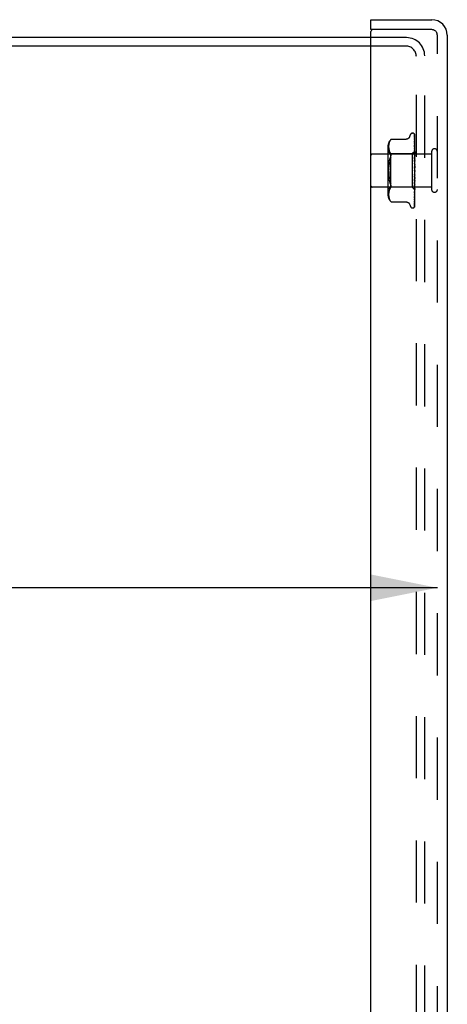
# Model space of a CAD drawing. Header units: inches. Extents: x 0 to 85, y 0 to 55.
# Tile 13 of 55: x 9.4 to 12.6, y 28.3 to 35.7. Entities that reach past the tile are written whole.
import ezdxf

# ---------------------------------------------------------------- set-up
doc = ezdxf.new("R2010")
doc.units = ezdxf.units.IN
doc.header["$LTSCALE"] = 4.675
doc.header["$MEASUREMENT"] = 0
doc.linetypes.add('HIDDEN', pattern=[0.2, 0.1, -0.1])
doc.layers.get('0').update_dxf_attribs({"linetype": 'CONTINUOUS'})
for name, color, linetype in [('DEFAULT_2', 8, 'HIDDEN'), ('DIMENSIONS', 7, 'CONTINUOUS'), ('FRONT_COVER', 7, 'CONTINUOUS')]:
    doc.layers.add(name, color=color, linetype=linetype)
doc.styles.get("Standard").update_dxf_attribs({"font": 'arial.ttf'})
doc.dimstyles.new('DIMSTYLE_1', dxfattribs={"dimtxt": 0.375, "dimasz": 0.5, "dimexe": 0.09, "dimexo": 0.07, "dimgap": 0.0375, "dimtad": 0, "dimtih": 1, "dimtoh": 1, "dimzin": 4, "dimdsep": 46, "dimtxsty": 'Standard', "dimblk": '_FILLED', "dimblk1": '_FILLED', "dimblk2": '_FILLED', "dimcen": 0.09, "dimadec": 3, "dimazin": 1, "dimtfac": 1, "dimtdec": 3, "dimtofl": 0, "dimtmove": 0, "dimatfit": 3, "dimldrblk": '_FILLED', "dimfxl": 0, "dimtolj": 1, "dimtzin": 4, "dimarcsym": 0})

# ---------------------------------------------------------------- blocks, each defined once
blk = doc.blocks.new('_FILLED')
at = {"color": 0, "linetype": 'ByBlock'}
blk.add_solid([(0, 0), (-1, 0.2), (-1, -0.2)], dxfattribs=at)
blk = doc.blocks.new('*D17')
at = {"layer": 'DIMENSIONS', "color": 2, "linetype": 'Continuous'}
for p, q in [((1.9474, 31.4147), (5.2966, 31.4147)), ((12.5394, 31.4147), (9.1902, 31.4147))]:
    blk.add_line(p, q, dxfattribs=at)
at = {"layer": 'DIMENSIONS', "color": 2, "linetype": 'Continuous', "xscale": 0.5, "yscale": 0.5, "zscale": 0.5, "rotation": 180}
blk.add_blockref('_FILLED', (1.9474, 31.4147), dxfattribs=at)
at = {"layer": 'DIMENSIONS', "color": 2, "linetype": 'Continuous', "xscale": 0.5, "yscale": 0.5, "zscale": 0.5}
blk.add_blockref('_FILLED', (12.5394, 31.4147), dxfattribs=at)
at = {"layer": 'DIMENSIONS', "color": 2, "linetype": 'Continuous', "insert": (7.2434, 31.6022), "char_height": 0.375, "width": 3.518587, "attachment_point": 2, "line_spacing_factor": 0.9}
blk.add_mtext('10.59 USABLE\\PDEPTH', dxfattribs=at)

msp = doc.modelspace()

# ---------------------------------------------------------------- linework, layer by layer
at = {"color": 3, "linetype": 'Continuous'}
for p, q in [((12.039436, 35.553227), (2.561436, 35.553227)), ((12.039436, 35.490227), (2.587436, 35.490227))]:
    msp.add_line(p, q, dxfattribs=at)
at = {"layer": 'DEFAULT_2', "color": 8, "linetype": 'HIDDEN'}
for p, q in [((12.308436, 35.553227), (12.039436, 35.553227)), ((12.301436, 35.490227), (12.039436, 35.490227)), ((12.381436, 19.696227), (12.381436, 35.410227)), ((12.444436, 19.689227), (12.444436, 35.417227))]:
    msp.add_line(p, q, dxfattribs=at)
for centre, radius in [((12.301436, 35.410227), 0.08), ((12.308436, 35.417227), 0.136)]:
    msp.add_arc(centre, radius, 0, 90, dxfattribs=at)
at = {"layer": 'FRONT_COVER', "color": 7, "linetype": 'Continuous'}
for p, q in [((12.039436, 35.613227), (12.039436, 35.688227)), ((12.054436, 35.613227), (12.039436, 35.613227))]:
    msp.add_line(p, q, dxfattribs=at)
at = {"layer": 'FRONT_COVER', "color": 3, "linetype": 'Continuous'}
for p, q in [((12.039436, 35.688227), (12.497436, 35.688227)), ((12.039436, 19.508227), (12.039436, 35.598227)), ((12.614436, 35.571227), (12.614436, 19.535227))]:
    msp.add_line(p, q, dxfattribs=at)
at = {"layer": 'FRONT_COVER', "color": 8, "linetype": 'HIDDEN'}
for p, q in [((12.497436, 35.613227), (12.054436, 35.613227)), ((12.539436, 19.535227), (12.539436, 35.571227)), ((12.331803, 34.808468), (12.337278, 34.82351)), ((12.35294, 34.834477), (12.35377, 34.834477)), ((12.364608, 34.830282), (12.364684, 34.830184)), ((12.366793, 34.825634), (12.367794, 34.756799)), ((12.366793, 34.822569), (12.368103, 34.733383)), ((12.366793, 34.818848), (12.367794, 34.751564)), ((12.369436, 34.548652), (12.369436, 34.823491)), ((12.173301, 34.743372), (12.173009, 34.738305)), ((12.173804, 34.748502), (12.173292, 34.743257)), ((12.174588, 34.753755), (12.173791, 34.748389)), ((12.175696, 34.759132), (12.17457, 34.75365)), ((12.177198, 34.764554), (12.175675, 34.759043)), ((12.179162, 34.76997), (12.177176, 34.764484)), ((12.181638, 34.775295), (12.179142, 34.769921)), ((12.184709, 34.780416), (12.181623, 34.775267)), ((12.1847, 34.780403), (12.188347, 34.78537)), ((12.190843, 34.788249), (12.191451, 34.788917)), ((12.191785, 34.789277), (12.191252, 34.788702)), ((12.191785, 34.789277), (12.304304, 34.789277)), ((12.366783, 34.777208), (12.366794, 34.777038)), ((12.366793, 34.809761), (12.367794, 34.745253)), ((12.366793, 34.787674), (12.368103, 34.710438)), ((12.366794, 34.777043), (12.368103, 34.702175)), ((12.366876, 34.756727), (12.366794, 34.757112)), ((12.366794, 34.757102), (12.367794, 34.706163)), ((12.366794, 34.74353), (12.368103, 34.679616)), ((12.366801, 34.743441), (12.366795, 34.743526)), ((12.367794, 34.756799), (12.36865, 34.696541)), ((12.367794, 34.751564), (12.36865, 34.692706)), ((12.496436, 34.677227), (12.049436, 34.677227)), ((12.187412, 34.678477), (12.167412, 34.698477)), ((12.167413, 34.732819), (12.167413, 34.373634)), ((12.173013, 34.738414), (12.172933, 34.733451)), ((12.172933, 34.733549), (12.17302, 34.728667)), ((12.173016, 34.728751), (12.173307, 34.723845)), ((12.173302, 34.723912), (12.173791, 34.71887)), ((12.173785, 34.718917), (12.174555, 34.713731)), ((12.17455, 34.713763), (12.175661, 34.708325)), ((12.175654, 34.708354), (12.177175, 34.702819)), ((12.177165, 34.702848), (12.179181, 34.697301)), ((12.179167, 34.697331), (12.181691, 34.691901)), ((12.181676, 34.691929), (12.184752, 34.686796)), ((12.184742, 34.686813), (12.188347, 34.681928)), ((12.187413, 34.678477), (12.187413, 34.427977)), ((12.350435, 34.678477), (12.187413, 34.678477)), ((12.369436, 34.697478), (12.350435, 34.678477)), ((12.350435, 34.678477), (12.350435, 34.427977)), ((12.366794, 34.719144), (12.367795, 34.677895)), ((12.366795, 34.70312), (12.368651, 34.630907)), ((12.36681, 34.702886), (12.366795, 34.703118)), ((12.366796, 34.675155), (12.367471, 34.654974)), ((12.367578, 34.695082), (12.36681, 34.702879)), ((12.368425, 34.686251), (12.367578, 34.695082)), ((12.367794, 34.706163), (12.36865, 34.661422)), ((12.367795, 34.677895), (12.368651, 34.641609)), ((12.368103, 34.733383), (12.36865, 34.695191)), ((12.368103, 34.710438), (12.36865, 34.67731)), ((12.368103, 34.702175), (12.36865, 34.670211)), ((12.368103, 34.679616), (12.368651, 34.65236)), ((12.369436, 34.675322), (12.368425, 34.686251)), ((12.368649, 34.696541), (12.368673, 34.696539)), ((12.368649, 34.69519), (12.368673, 34.695292)), ((12.368649, 34.692706), (12.368673, 34.692606)), ((12.368649, 34.688702), (12.368673, 34.688911)), ((12.36865, 34.683823), (12.368673, 34.683636)), ((12.36865, 34.677309), (12.368673, 34.677625)), ((12.36865, 34.670211), (12.368673, 34.669952)), ((12.369053, 34.680104), (12.368673, 34.677625)), ((12.369436, 34.665186), (12.368673, 34.669952)), ((12.369436, 34.668017), (12.368673, 34.661843)), ((12.369436, 34.71854), (12.368823, 34.724692)), ((12.369436, 34.682476), (12.369053, 34.680104)), ((12.496436, 34.695227), (12.496436, 34.411227)), ((12.175726, 34.604403), (12.177389, 34.616223)), ((12.177387, 34.616211), (12.179504, 34.627472)), ((12.366815, 34.656981), (12.366797, 34.657268)), ((12.366797, 34.657252), (12.368653, 34.606607)), ((12.366803, 34.626662), (12.367477, 34.614734)), ((12.366808, 34.607486), (12.366818, 34.607361)), ((12.366808, 34.607486), (12.368663, 34.580241)), ((12.368012, 34.643797), (12.366815, 34.656976)), ((12.366817, 34.607365), (12.369436, 34.577432)), ((12.367471, 34.654974), (12.368105, 34.635617)), ((12.367477, 34.614734), (12.368111, 34.603242)), ((12.368105, 34.635617), (12.368652, 34.61857)), ((12.368111, 34.603242), (12.368658, 34.593083)), ((12.36865, 34.65236), (12.368673, 34.65205)), ((12.36865, 34.641608), (12.368673, 34.642136)), ((12.368651, 34.661423), (12.368673, 34.661843)), ((12.368651, 34.630907), (12.368673, 34.630576)), ((12.368652, 34.61857), (12.368673, 34.619215)), ((12.368653, 34.606606), (12.368673, 34.606306)), ((12.369436, 34.645948), (12.368673, 34.65205)), ((12.369436, 34.64941), (12.368673, 34.642136)), ((12.369436, 34.62336), (12.368673, 34.630576)), ((12.369436, 34.627327), (12.368673, 34.619215)), ((12.369436, 34.598236), (12.368673, 34.606306)), ((12.369436, 34.602565), (12.368673, 34.59391)), ((12.368125, 34.520274), (12.367491, 34.512895)), ((12.36867, 34.526828), (12.368125, 34.520274)), ((12.368663, 34.580241), (12.368673, 34.580118)), ((12.369436, 34.571486), (12.368673, 34.580118)), ((12.369436, 34.57602), (12.368673, 34.567134)), ((12.369436, 34.544076), (12.368673, 34.552958)), ((12.369436, 34.548652), (12.368673, 34.539855)), ((12.369436, 34.516997), (12.368673, 34.525808)), ((12.369436, 34.521448), (12.368673, 34.513059)), ((12.369436, 34.283562), (12.369436, 34.544076)), ((12.179504, 34.478981), (12.177387, 34.490242)), ((12.368651, 34.464414), (12.366794, 34.382351)), ((12.368652, 34.487391), (12.366796, 34.425682)), ((12.367473, 34.471208), (12.366798, 34.455079)), ((12.368656, 34.512814), (12.3668, 34.473692)), ((12.3668, 34.473683), (12.366816, 34.473927)), ((12.367491, 34.512895), (12.366818, 34.505282)), ((12.368104, 34.455735), (12.36747, 34.432692)), ((12.368107, 34.486703), (12.367473, 34.471208)), ((12.368651, 34.454488), (12.367794, 34.41379)), ((12.36865, 34.444674), (12.367794, 34.398324)), ((12.368011, 34.43873), (12.368829, 34.447685)), ((12.368651, 34.476009), (12.368104, 34.455735)), ((12.368654, 34.500369), (12.368107, 34.486703)), ((12.36865, 34.464415), (12.368673, 34.46474)), ((12.36865, 34.454489), (12.368673, 34.454014)), ((12.36865, 34.444675), (12.368673, 34.444962)), ((12.368651, 34.476009), (12.368673, 34.475425)), ((12.368652, 34.487391), (12.368673, 34.487716)), ((12.368654, 34.500369), (12.368673, 34.499648)), ((12.368656, 34.512814), (12.368673, 34.513059)), ((12.369436, 34.491227), (12.368673, 34.499648)), ((12.369436, 34.495394), (12.368673, 34.487716)), ((12.369436, 34.467698), (12.368673, 34.475425)), ((12.369436, 34.471429), (12.368673, 34.46474)), ((12.369436, 34.44726), (12.368673, 34.454014)), ((12.369436, 34.450421), (12.368673, 34.444962)), ((12.368829, 34.447685), (12.369436, 34.454491)), ((12.496436, 34.429227), (12.049436, 34.429227)), ((12.187412, 34.427977), (12.167412, 34.407977)), ((12.17302, 34.377786), (12.172933, 34.372904)), ((12.172933, 34.373003), (12.173013, 34.36804)), ((12.173307, 34.382608), (12.173016, 34.377703)), ((12.173791, 34.387583), (12.173302, 34.382542)), ((12.174555, 34.392722), (12.173785, 34.387536)), ((12.175661, 34.398128), (12.17455, 34.39269)), ((12.177175, 34.403635), (12.175654, 34.398099)), ((12.179181, 34.409152), (12.177165, 34.403605)), ((12.181691, 34.414553), (12.179167, 34.409122)), ((12.184752, 34.419657), (12.181676, 34.414525)), ((12.184742, 34.41964), (12.188347, 34.424526)), ((12.350435, 34.427977), (12.187413, 34.427977)), ((12.191654, 34.432791), (12.191258, 34.430506)), ((12.369239, 34.409173), (12.350435, 34.427977)), ((12.367794, 34.376065), (12.366793, 34.315628)), ((12.367794, 34.41379), (12.366794, 34.367487)), ((12.367794, 34.398324), (12.366794, 34.345223)), ((12.367794, 34.388179), (12.366794, 34.333067)), ((12.36747, 34.432692), (12.366795, 34.408643)), ((12.366795, 34.382356), (12.366806, 34.382525)), ((12.366796, 34.425679), (12.366813, 34.42595)), ((12.366807, 34.382533), (12.367575, 34.389916)), ((12.366813, 34.425956), (12.368011, 34.43873)), ((12.36865, 34.436558), (12.367794, 34.388179)), ((12.36865, 34.428872), (12.367794, 34.376065)), ((12.36865, 34.413875), (12.367794, 34.355597)), ((12.36865, 34.411186), (12.367794, 34.351357)), ((12.368649, 34.417574), (12.368673, 34.417719)), ((12.368649, 34.413876), (12.368673, 34.41372)), ((12.368649, 34.411186), (12.368673, 34.411238)), ((12.368649, 34.409938), (12.368673, 34.409889)), ((12.36865, 34.436558), (12.368673, 34.436189)), ((12.36865, 34.428872), (12.368656, 34.428978)), ((12.36865, 34.422857), (12.368673, 34.422594)), ((12.368656, 34.428978), (12.368673, 34.429097)), ((12.369436, 34.430652), (12.368673, 34.436189)), ((12.368926, 34.430387), (12.368673, 34.429097)), ((12.368826, 34.40245), (12.369436, 34.408871)), ((12.369181, 34.431731), (12.368926, 34.430387)), ((12.369436, 34.433129), (12.369181, 34.431731)), ((12.369436, 34.408994), (12.369238, 34.409174)), ((12.173009, 34.368149), (12.173301, 34.363082)), ((12.173292, 34.363196), (12.173804, 34.357951)), ((12.173791, 34.358064), (12.174588, 34.352699)), ((12.17457, 34.352803), (12.175696, 34.347322)), ((12.175675, 34.34741), (12.177198, 34.3419)), ((12.177176, 34.341969), (12.179162, 34.336484)), ((12.179142, 34.336532), (12.181638, 34.331159)), ((12.181623, 34.331186), (12.184709, 34.326038)), ((12.1847, 34.32605), (12.188347, 34.321084)), ((12.188347, 34.321084), (12.184709, 34.326038)), ((12.189394, 34.319855), (12.188347, 34.321084)), ((12.190929, 34.318105), (12.190253, 34.318864)), ((12.191785, 34.317176), (12.191698, 34.317274)), ((12.191785, 34.317176), (12.30431, 34.317176)), ((12.331803, 34.297985), (12.337278, 34.282943)), ((12.366794, 34.315634), (12.366766, 34.31528)), ((12.366794, 34.333066), (12.366792, 34.332993)), ((12.367794, 34.355597), (12.366793, 34.289091)), ((12.367794, 34.351357), (12.366793, 34.282988)), ((12.366794, 34.34521), (12.367565, 34.351572)), ((12.366794, 34.345223), (12.366794, 34.345201)), ((12.35294, 34.271977), (12.35377, 34.271977)), ((12.366361, 34.280854), (12.366315, 34.280749))]:
    msp.add_line(p, q, dxfattribs=at)
for points in [[(12.369436, 34.823491), (12.368905, 34.824781), (12.368316, 34.825934), (12.367689, 34.826958), (12.367057, 34.827843), (12.366447, 34.828589), (12.365889, 34.829196), (12.365413, 34.82966), (12.365035, 34.829993), (12.364782, 34.830194), (12.364643, 34.830284), (12.364608, 34.830282)], [(12.365576, 34.829235), (12.365651, 34.829133), (12.365853, 34.828832), (12.366066, 34.828466), (12.366274, 34.828037), (12.366462, 34.827555), (12.366616, 34.827028), (12.366726, 34.826466), (12.366786, 34.82588), (12.366794, 34.825631)], [(12.369436, 34.820066), (12.368999, 34.821718), (12.368537, 34.823208), (12.368035, 34.824606), (12.367487, 34.825928), (12.366869, 34.82719), (12.366156, 34.828403), (12.365579, 34.829228)], [(12.366466, 34.824613), (12.366301, 34.824859), (12.366202, 34.825011), (12.36618, 34.825045), (12.366225, 34.824965), (12.36632, 34.824771), (12.366448, 34.824461), (12.366586, 34.824034), (12.366703, 34.823522), (12.366776, 34.822955), (12.366794, 34.822567)], [(12.369436, 34.818962), (12.369296, 34.819351), (12.369022, 34.820042), (12.368731, 34.820703), (12.368429, 34.82133), (12.36812, 34.821924), (12.367811, 34.822481), (12.367506, 34.823), (12.367211, 34.823478), (12.366934, 34.82391), (12.36668, 34.824294), (12.366466, 34.824613)], [(12.369436, 34.807454), (12.369141, 34.809137), (12.368738, 34.811256), (12.368315, 34.813301), (12.367875, 34.815271), (12.367417, 34.817167), (12.366941, 34.818984), (12.366591, 34.820226)], [(12.366593, 34.820224), (12.366656, 34.819987), (12.366753, 34.819443), (12.366794, 34.818843)], [(12.190848, 34.788255), (12.190329, 34.787676), (12.18973, 34.786994), (12.188347, 34.78537)], [(12.189469, 34.786693), (12.18998, 34.787281), (12.190444, 34.787804)], [(12.19164, 34.789121), (12.191751, 34.789239), (12.191785, 34.789277)], [(12.331803, 34.808469), (12.331083, 34.806677), (12.330289, 34.805021), (12.329367, 34.803375), (12.328318, 34.801758), (12.327136, 34.800181), (12.325826, 34.798663), (12.324386, 34.797208), (12.322811, 34.795828), (12.321102, 34.794536), (12.319257, 34.793349), (12.317278, 34.792279), (12.315172, 34.791343), (12.312943, 34.790558), (12.3106, 34.789945), (12.308148, 34.789521), (12.305592, 34.789302), (12.304394, 34.789277)], [(12.366636, 34.810865), (12.36662, 34.810901), (12.366621, 34.810896), (12.366664, 34.810755), (12.366727, 34.810474), (12.36678, 34.81006), (12.366794, 34.809761)], [(12.367443, 34.809313), (12.36696, 34.810218), (12.366788, 34.81055), (12.366673, 34.810784), (12.366636, 34.810865)], [(12.366739, 34.803037), (12.366773, 34.802797), (12.366794, 34.802448)], [(12.369436, 34.785801), (12.369184, 34.787686), (12.368792, 34.790465), (12.368383, 34.79321), (12.36796, 34.795916), (12.367521, 34.798583), (12.367068, 34.801203), (12.366739, 34.803032)], [(12.366861, 34.787734), (12.366818, 34.78785), (12.366769, 34.788003), (12.366764, 34.788018), (12.366783, 34.787883), (12.366794, 34.787675)], [(12.369436, 34.755811), (12.369202, 34.757921), (12.368813, 34.761288), (12.368408, 34.764667), (12.367989, 34.768049), (12.367556, 34.771431), (12.367108, 34.774809), (12.366783, 34.777199)], [(12.366793, 34.802453), (12.368103, 34.719339), (12.368395, 34.700427), (12.36865, 34.683823)], [(12.368823, 34.724692), (12.36842, 34.728594), (12.368002, 34.73254), (12.367571, 34.73653), (12.366802, 34.743432)], [(12.367948, 34.785355), (12.367346, 34.786622), (12.367107, 34.787142), (12.366929, 34.78756), (12.366861, 34.787734)], [(12.367848, 34.754297), (12.367546, 34.754971), (12.367284, 34.755587), (12.367069, 34.756137), (12.366917, 34.756584), (12.366876, 34.756727)], [(12.369436, 34.804906), (12.369216, 34.805519), (12.368932, 34.806235), (12.368634, 34.806922), (12.36833, 34.807576), (12.368025, 34.808195), (12.367726, 34.808777), (12.367443, 34.809313)], [(12.367794, 34.745253), (12.368395, 34.705685), (12.36865, 34.688702)], [(12.369436, 34.750561), (12.369217, 34.75115), (12.368872, 34.752005), (12.368519, 34.752817), (12.367848, 34.754297)], [(12.369436, 34.781827), (12.369361, 34.782042), (12.369018, 34.782948), (12.368657, 34.783808), (12.368296, 34.784612), (12.367948, 34.785355)], [(12.188347, 34.656669), (12.18961, 34.659962), (12.190582, 34.663083), (12.191258, 34.665983), (12.191654, 34.668701), (12.191788, 34.671252), (12.191654, 34.673662), (12.191258, 34.675948), (12.190582, 34.678102), (12.18961, 34.68012), (12.188347, 34.681928)], [(12.368606, 34.714202), (12.367949, 34.715634), (12.367646, 34.716318), (12.367377, 34.716968), (12.36715, 34.717576), (12.366979, 34.718117), (12.366868, 34.718573), (12.366812, 34.718924), (12.366795, 34.719147)], [(12.369436, 34.668284), (12.369076, 34.669091), (12.36873, 34.669814), (12.368377, 34.670532), (12.368028, 34.671251), (12.367698, 34.671968), (12.3674, 34.672681), (12.367153, 34.673366), (12.366968, 34.674007), (12.366853, 34.674578), (12.366802, 34.675057), (12.366797, 34.675166)], [(12.369436, 34.712246), (12.369263, 34.712688), (12.368939, 34.713456), (12.368606, 34.714202)], [(12.369436, 34.697435), (12.369163, 34.697147), (12.368947, 34.696913), (12.368788, 34.696733), (12.368688, 34.696609), (12.36865, 34.696545), (12.368649, 34.696541)], [(12.369436, 34.695496), (12.369163, 34.695318), (12.368947, 34.695197), (12.368788, 34.695134), (12.368688, 34.695129), (12.36865, 34.695181), (12.368649, 34.69519)], [(12.369436, 34.694161), (12.369163, 34.693774), (12.368947, 34.693436), (12.368788, 34.693146), (12.368688, 34.692908), (12.36865, 34.692729), (12.368649, 34.692706)], [(12.369436, 34.688416), (12.369163, 34.688353), (12.368947, 34.688349), (12.368788, 34.688406), (12.368688, 34.688519), (12.368649, 34.688702)], [(12.369436, 34.685793), (12.369163, 34.685321), (12.368947, 34.684892), (12.368788, 34.684501), (12.368688, 34.684158), (12.36865, 34.683871), (12.36865, 34.683823)], [(12.369436, 34.67645), (12.369163, 34.676505), (12.368947, 34.676618), (12.368788, 34.676792), (12.368688, 34.67702), (12.36865, 34.677309)], [(12.369436, 34.672635), (12.369163, 34.672095), (12.368947, 34.671589), (12.368788, 34.671112), (12.368688, 34.670676), (12.36865, 34.670291), (12.36865, 34.670211)], [(12.369436, 34.697024), (12.369244, 34.69664), (12.369053, 34.696223), (12.368863, 34.695774), (12.368673, 34.695292)], [(12.369436, 34.696589), (12.369244, 34.696627), (12.369053, 34.696631), (12.368863, 34.696602), (12.368673, 34.696539)], [(12.369436, 34.690972), (12.369244, 34.691431), (12.369053, 34.691856), (12.368863, 34.692248), (12.368673, 34.692606)], [(12.369436, 34.692263), (12.369244, 34.69147), (12.369053, 34.690647), (12.368863, 34.689794), (12.368673, 34.688911)], [(12.369436, 34.680376), (12.369244, 34.68124), (12.369053, 34.682071), (12.368863, 34.68287), (12.368673, 34.683636)], [(12.177387, 34.616211), (12.175725, 34.604397), (12.174473, 34.592096), (12.173604, 34.579385)], [(12.1795, 34.627454), (12.182042, 34.638035), (12.184988, 34.647749)], [(12.188347, 34.656669), (12.184984, 34.647736), (12.182037, 34.638015)], [(12.368674, 34.610445), (12.368644, 34.610653), (12.368571, 34.610803), (12.368454, 34.610891), (12.3683, 34.610916), (12.368112, 34.610873), (12.367901, 34.61076), (12.36768, 34.610577), (12.367458, 34.610317), (12.367248, 34.609974), (12.367064, 34.609555), (12.366919, 34.609059), (12.366827, 34.608513), (12.366793, 34.607947), (12.366808, 34.607486)], [(12.36836, 34.622271), (12.368044, 34.622851), (12.367735, 34.623463), (12.367443, 34.624114), (12.367187, 34.624791), (12.366982, 34.625493), (12.366852, 34.626174), (12.366802, 34.626686)], [(12.369436, 34.627714), (12.369215, 34.630246), (12.368012, 34.643797)], [(12.369436, 34.620308), (12.369292, 34.620591), (12.368988, 34.621157), (12.36836, 34.622271)], [(12.369436, 34.65516), (12.369163, 34.654572), (12.368947, 34.654008), (12.368788, 34.653462), (12.368688, 34.652949), (12.36865, 34.65248), (12.36865, 34.65236)], [(12.369436, 34.63975), (12.369163, 34.640031), (12.368947, 34.640362), (12.368788, 34.640747), (12.368688, 34.641176), (12.36865, 34.641608)], [(12.369436, 34.634002), (12.369163, 34.633386), (12.368947, 34.632784), (12.368788, 34.63219), (12.368688, 34.631618), (12.36865, 34.631082), (12.368651, 34.630907)], [(12.369436, 34.609923), (12.369163, 34.609303), (12.368947, 34.608685), (12.368788, 34.608063), (12.368688, 34.607453), (12.36865, 34.60687), (12.368653, 34.606606)], [(12.368657, 34.593083), (12.36865, 34.593312), (12.368673, 34.59391)], [(12.369436, 34.66003), (12.369162, 34.660203), (12.368946, 34.660429), (12.368788, 34.660709), (12.368689, 34.66104), (12.368651, 34.661423)], [(12.369436, 34.616342), (12.369163, 34.616723), (12.368947, 34.617147), (12.368788, 34.617619), (12.368688, 34.618127), (12.368652, 34.61857)], [(12.369436, 34.590654), (12.369163, 34.591121), (12.368947, 34.591622), (12.368788, 34.592164), (12.368688, 34.592732), (12.368657, 34.593083)], [(12.175725, 34.502057), (12.174473, 34.514357), (12.173604, 34.527068), (12.1731, 34.540056), (12.172928, 34.553221), (12.1731, 34.566388), (12.173604, 34.57938), (12.174473, 34.592096)], [(12.1731, 34.566397), (12.172928, 34.553232), (12.1731, 34.540065), (12.173604, 34.527074), (12.174473, 34.514357), (12.175726, 34.50205), (12.177389, 34.49023)], [(12.368664, 34.571257), (12.368496, 34.57148), (12.368313, 34.571729), (12.368114, 34.572015), (12.3679, 34.572346), (12.367673, 34.572734), (12.367441, 34.573192), (12.367219, 34.573721), (12.367022, 34.574327), (12.366905, 34.574832)], [(12.366932, 34.574698), (12.367247, 34.573195), (12.367581, 34.571563), (12.3679, 34.569968), (12.368205, 34.568403), (12.368496, 34.566866), (12.368748, 34.565496)], [(12.369436, 34.583796), (12.369163, 34.583193), (12.368947, 34.582582), (12.368788, 34.581955), (12.368688, 34.581329), (12.36865, 34.580719), (12.368663, 34.580241)], [(12.368749, 34.565497), (12.368688, 34.565909), (12.36865, 34.566518), (12.368673, 34.567134)], [(12.369436, 34.556564), (12.369163, 34.556001), (12.368947, 34.555417), (12.368788, 34.554808), (12.368688, 34.554189), (12.36865, 34.553574), (12.368673, 34.552958)], [(12.369436, 34.536196), (12.369163, 34.536782), (12.368947, 34.537382), (12.368788, 34.538003), (12.368688, 34.538628), (12.36865, 34.539244), (12.368673, 34.539855)], [(12.368669, 34.526828), (12.36865, 34.526417), (12.368673, 34.525808)], [(12.369436, 34.570181), (12.369299, 34.570392), (12.369125, 34.570643), (12.368969, 34.570854), (12.368664, 34.571257)], [(12.369436, 34.529211), (12.369163, 34.528708), (12.368947, 34.528174), (12.368788, 34.527604), (12.368688, 34.527014), (12.368669, 34.526828)], [(12.369436, 34.563613), (12.369163, 34.564149), (12.368947, 34.56471), (12.368788, 34.565302), (12.368749, 34.565497)], [(12.188347, 34.449785), (12.184984, 34.458718), (12.182037, 34.468438), (12.1795, 34.478999)], [(12.179504, 34.478981), (12.182042, 34.468419), (12.184988, 34.458704), (12.188347, 34.449785)], [(12.191654, 34.432791), (12.191788, 34.435201), (12.191654, 34.437752), (12.191258, 34.44047), (12.190582, 34.44337), (12.18961, 34.446492), (12.188347, 34.449785)], [(12.366798, 34.455065), (12.366802, 34.455135), (12.366864, 34.455717), (12.367002, 34.456379), (12.367216, 34.457084), (12.367481, 34.457783), (12.367785, 34.458472), (12.368108, 34.459136), (12.368439, 34.45978), (12.368769, 34.460413), (12.369091, 34.461043), (12.3694, 34.461686), (12.369436, 34.461766)], [(12.366814, 34.505227), (12.366908, 34.505918), (12.367075, 34.506605), (12.367306, 34.507277), (12.367572, 34.507894), (12.36786, 34.508461), (12.368151, 34.508973), (12.368439, 34.509445), (12.369002, 34.510337)], [(12.366817, 34.473944), (12.366979, 34.475752), (12.369436, 34.503664)], [(12.369436, 34.509395), (12.369163, 34.510009), (12.368947, 34.510627), (12.368788, 34.511254), (12.368688, 34.511875), (12.36865, 34.512475), (12.368656, 34.512814)], [(12.369436, 34.484178), (12.369163, 34.484799), (12.368947, 34.485412), (12.368788, 34.486022), (12.368688, 34.486616), (12.36865, 34.487179), (12.368652, 34.487391)], [(12.369436, 34.461457), (12.369163, 34.462062), (12.368947, 34.462647), (12.368788, 34.46322), (12.368688, 34.463765), (12.36865, 34.46427), (12.36865, 34.464415)], [(12.369436, 34.456124), (12.369163, 34.455897), (12.368947, 34.455617), (12.368788, 34.45528), (12.368688, 34.454897), (12.36865, 34.454489)], [(12.369436, 34.442053), (12.369163, 34.442619), (12.368947, 34.443157), (12.368788, 34.44367), (12.368688, 34.444147), (12.36865, 34.444576), (12.36865, 34.444675)], [(12.369436, 34.478067), (12.369163, 34.477734), (12.368947, 34.477355), (12.368788, 34.476925), (12.368688, 34.476455), (12.368651, 34.476009)], [(12.369436, 34.502727), (12.369163, 34.502301), (12.368947, 34.501836), (12.368788, 34.501327), (12.368688, 34.500787), (12.368654, 34.500369)], [(12.369002, 34.510337), (12.369278, 34.510793), (12.369436, 34.511069)], [(12.188347, 34.424526), (12.18961, 34.426334), (12.190582, 34.428351), (12.191258, 34.430506)], [(12.36865, 34.422856), (12.367468, 34.348224), (12.367124, 34.326949), (12.366793, 34.306618)], [(12.36865, 34.417574), (12.367468, 34.338717), (12.367124, 34.316185), (12.366793, 34.294631)], [(12.36865, 34.409938), (12.367468, 34.327272), (12.367124, 34.303678), (12.366793, 34.281119)], [(12.366795, 34.367484), (12.366807, 34.367631), (12.366855, 34.367904), (12.366957, 34.368301), (12.367121, 34.368803), (12.367344, 34.369387), (12.367611, 34.370025), (12.367914, 34.370708), (12.368578, 34.372172)], [(12.366796, 34.40864), (12.366821, 34.408972), (12.366906, 34.409469), (12.367064, 34.41007), (12.367293, 34.410745), (12.367584, 34.411476), (12.367917, 34.412232), (12.368278, 34.413008), (12.36865, 34.413795), (12.369017, 34.414593), (12.369369, 34.415413), (12.369436, 34.41558)], [(12.367575, 34.389916), (12.368006, 34.394158), (12.368826, 34.40245)], [(12.368578, 34.372172), (12.36892, 34.372953), (12.369252, 34.373764), (12.369436, 34.374251)], [(12.369436, 34.415854), (12.369163, 34.416286), (12.368947, 34.416671), (12.368788, 34.417013), (12.368688, 34.417305), (12.36865, 34.417539), (12.368649, 34.417574)], [(12.369436, 34.413866), (12.369163, 34.413987), (12.368947, 34.41405), (12.368788, 34.414053), (12.368688, 34.413999), (12.368649, 34.413876)], [(12.369436, 34.410007), (12.369163, 34.410346), (12.368947, 34.410633), (12.368788, 34.410869), (12.368688, 34.411051), (12.36865, 34.411173), (12.368649, 34.411186)], [(12.369436, 34.409336), (12.369163, 34.409571), (12.368947, 34.409749), (12.368788, 34.409871), (12.368688, 34.409936), (12.36865, 34.409941), (12.368649, 34.409938)], [(12.369436, 34.437691), (12.369163, 34.437577), (12.368947, 34.437406), (12.368788, 34.437176), (12.368688, 34.436894), (12.36865, 34.436558)], [(12.369436, 34.426666), (12.369182, 34.427137), (12.368976, 34.427575), (12.368819, 34.427984), (12.368712, 34.428357), (12.368657, 34.428687), (12.36865, 34.428872)], [(12.369436, 34.423433), (12.369163, 34.423437), (12.368947, 34.423382), (12.368788, 34.423266), (12.368688, 34.423095), (12.36865, 34.422857)], [(12.369436, 34.418474), (12.369244, 34.419461), (12.369053, 34.420477), (12.368863, 34.421521), (12.368673, 34.422594)], [(12.369436, 34.420177), (12.369244, 34.419513), (12.369053, 34.418882), (12.368863, 34.418284), (12.368673, 34.417719)], [(12.369436, 34.411167), (12.369244, 34.411758), (12.369053, 34.41238), (12.368863, 34.413035), (12.368673, 34.41372)], [(12.369436, 34.412034), (12.369244, 34.411784), (12.369053, 34.411568), (12.368863, 34.411386), (12.368673, 34.411238)], [(12.369238, 34.409174), (12.369053, 34.409375), (12.368863, 34.409615), (12.368673, 34.409889)], [(12.188347, 34.321084), (12.189395, 34.319854), (12.190255, 34.318862)], [(12.190931, 34.318104), (12.191414, 34.317577), (12.191698, 34.317274)], [(12.304396, 34.317176), (12.305593, 34.317151), (12.308149, 34.316932), (12.310601, 34.316508), (12.312944, 34.315895), (12.315173, 34.31511), (12.317278, 34.314174), (12.319257, 34.313104), (12.321102, 34.311917), (12.322812, 34.310625), (12.324386, 34.309245), (12.325827, 34.30779), (12.327136, 34.306272), (12.328318, 34.304696), (12.329368, 34.303078), (12.330289, 34.301432), (12.331083, 34.299776), (12.331803, 34.297985)], [(12.36669, 34.293727), (12.367025, 34.29526), (12.367485, 34.297478), (12.36793, 34.299761), (12.368358, 34.302101), (12.368772, 34.3045), (12.369168, 34.306954), (12.369436, 34.308731)], [(12.366717, 34.30595), (12.366712, 34.30593), (12.366724, 34.305964), (12.366795, 34.306142), (12.366939, 34.306464), (12.367149, 34.3069)], [(12.366794, 34.306617), (12.366774, 34.306282), (12.366736, 34.306032), (12.366717, 34.30595)], [(12.366766, 34.315289), (12.367093, 34.317406), (12.367542, 34.320416), (12.367978, 34.323451), (12.368398, 34.326506), (12.368805, 34.329581), (12.369195, 34.332665), (12.369436, 34.334664)], [(12.366792, 34.332993), (12.36679, 34.332971), (12.366787, 34.332938), (12.366808, 34.333037), (12.366873, 34.333261), (12.366996, 34.333607), (12.367181, 34.334066), (12.367419, 34.334613), (12.36769, 34.335208), (12.368318, 34.336569)], [(12.367149, 34.3069), (12.367698, 34.308003), (12.368012, 34.30864), (12.368338, 34.309323), (12.368667, 34.310047), (12.368988, 34.310805), (12.369293, 34.311597), (12.369436, 34.312004)], [(12.367565, 34.351572), (12.367997, 34.355274), (12.368415, 34.358954), (12.368819, 34.36261), (12.369436, 34.368445)], [(12.368318, 34.336569), (12.368659, 34.337336), (12.369012, 34.338175), (12.369353, 34.339065), (12.369436, 34.3393)], [(12.365752, 34.277786), (12.365697, 34.277711), (12.365667, 34.277671), (12.365709, 34.277723), (12.365992, 34.278066)], [(12.366794, 34.281122), (12.366785, 34.280865), (12.366737, 34.280364), (12.366656, 34.279903), (12.366549, 34.27948), (12.366419, 34.279082), (12.36627, 34.278714), (12.366102, 34.278366), (12.365934, 34.278068), (12.365794, 34.277847), (12.365752, 34.277786)], [(12.365992, 34.278066), (12.366204, 34.278327), (12.366451, 34.278641), (12.366722, 34.278998), (12.367013, 34.279398), (12.367315, 34.279837), (12.367626, 34.280316), (12.367939, 34.280831), (12.368251, 34.281381), (12.368558, 34.281966), (12.368855, 34.282584), (12.369137, 34.283234), (12.369399, 34.283914), (12.369436, 34.284018)], [(12.366357, 34.280847), (12.366729, 34.281777), (12.367235, 34.28317), (12.367712, 34.28464), (12.368164, 34.286182), (12.368592, 34.287795), (12.368999, 34.289484), (12.369384, 34.291277), (12.369436, 34.291536)], [(12.366794, 34.282992), (12.366753, 34.28237), (12.366646, 34.281751), (12.366493, 34.281206), (12.366361, 34.280854)], [(12.366794, 34.289092), (12.366769, 34.288641), (12.366696, 34.288149), (12.366602, 34.287764), (12.366515, 34.287503), (12.366462, 34.287373), (12.366453, 34.287353)], [(12.366453, 34.287353), (12.366455, 34.287358), (12.3665, 34.287442), (12.366597, 34.287616), (12.366746, 34.287874), (12.367161, 34.28858)], [(12.366794, 34.294636), (12.366748, 34.294038), (12.366692, 34.293731)], [(12.366833, 34.278288), (12.36768, 34.279519), (12.36832, 34.280693), (12.368865, 34.281927), (12.369341, 34.283261), (12.369436, 34.283562)], [(12.367161, 34.28858), (12.367406, 34.289005), (12.367664, 34.289463), (12.367932, 34.289954), (12.368202, 34.290474), (12.368473, 34.291021), (12.368739, 34.291595), (12.368997, 34.292194), (12.369243, 34.292817), (12.369436, 34.293352)]]:
    msp.add_lwpolyline(points, dxfattribs=at)
at = {"layer": 'FRONT_COVER', "color": 3, "linetype": 'Continuous'}
for centre, radius, start, end in [((12.497436, 35.571227), 0.117, 0, 90), ((12.054436, 35.598227), 0.015, 90, 180)]:
    msp.add_arc(centre, radius, start, end, dxfattribs=at)
at = {"layer": 'FRONT_COVER', "color": 8, "linetype": 'HIDDEN'}
for centre, radius, start, end in [((12.497436, 35.571227), 0.042, 0, 90), ((12.35294, 34.81781), 0.016667, 90, 160), ((12.35377, 34.81781), 0.016667, 19.9484407, 90), ((12.24499, 34.732819), 0.077578, 133.3007559, 180), ((12.049436, 34.667227), 0.01, 90, 180), ((12.517936, 34.695227), 0.0215, 0, 180), ((12.049436, 34.439227), 0.01, 180, 270), ((12.24499, 34.373634), 0.077578, 180, 226.6992432), ((12.517936, 34.411227), 0.0215, 180, 360), ((12.35294, 34.288643), 0.016667, 200, 270), ((12.35377, 34.288643), 0.016667, 270, 321.3781548)]:
    msp.add_arc(centre, radius, start, end, dxfattribs=at)

# ---------------------------------------------------------------- dimensions: what is measured, and where the dimension line sits
at = {"layer": 'DIMENSIONS', "color": 2, "linetype": 'Continuous'}
dim = msp.add_linear_dim(base=(1.947436, 31.414724), p1=(12.539436, 19.493227), p2=(1.947436, 32.895442), angle=180, text='<> USABLE\\PDEPTH', dimstyle='DIMSTYLE_1', dxfattribs=at)
dim.commit()
dim.dimension.update_dxf_attribs({"geometry": '*D17', "text_midpoint": (7.243436, 31.133474), "dimtype": 160})

doc.saveas('drawing.dxf')
